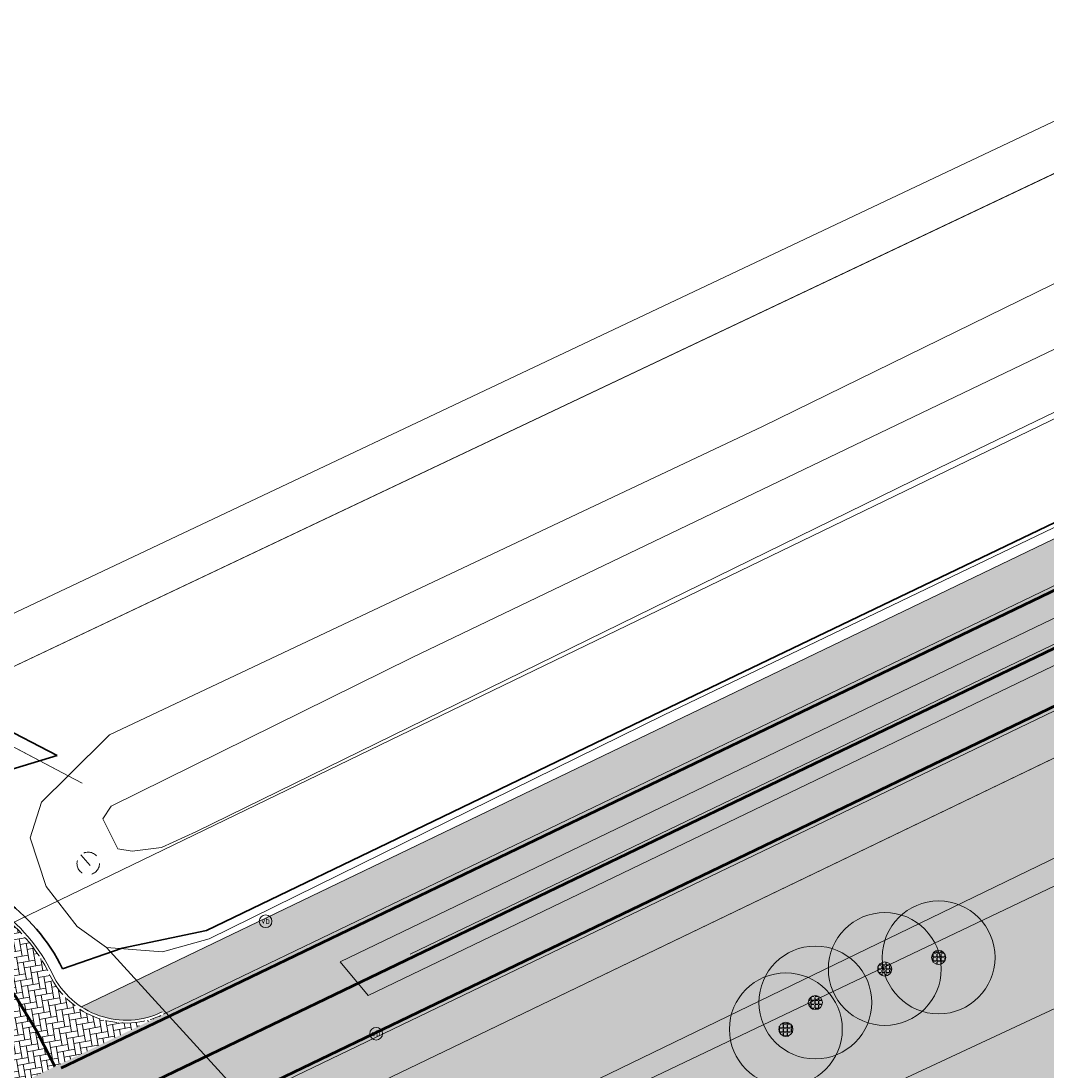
# Model space of a CAD drawing. Header units: metres. Extents: x 163628 to 167676, y 402708 to 405373.
# Tile 64 of 256: x 164494 to 164530, y 403439 to 403476. Entities that reach past the tile are written whole.
import ezdxf
from ezdxf.enums import TextEntityAlignment as Align

# ---------------------------------------------------------------- set-up
doc = ezdxf.new("R2010")
doc.units = ezdxf.units.M
for name, pattern in [('X-CA190022.004-UO-DWM_Snelfietsroute$0$1-2', [3, 0, -2, 1]), ('X-CA190022.004-UO-DWM_Snelfietsroute$0$2-1', [6, 2, -1, 2, -1]), ('X-CA190022.004-UO-DWM_Snelfietsroute$0$VH-OPSLUITBAND_100X200', [16, 8, -2, 4, -2]), ('X-CA190022.004-UO-DWM_Snelfietsroute$0$VW-270-30_STREEP', [3, 2.7, -0.3]), ('X-CA190022.004-UO-DWM_Snelfietsroute$0$VW-5050_STREEP', [1, 0.5, -0.5]), ('X-CA190022.004-UO-WHM_Putten en kolken combi$0$RI-HUISAANSLUITING', [4.3, 2.5, -1.8])]:
    doc.linetypes.add(name, pattern=pattern)
doc.layers.get('0').update_dxf_attribs({"lineweight": 25})
for name, color, linetype, lineweight, transparency in [('X-CA190022.004-UO-ARC_Arcering$0$N-GV-GR-GRAS-A-200 GRASMENGSEL M1', 62, 'Continuous', 18, 0.5), ('X-CA190022.004-UO-ARC_Arcering$0$N-WE-VH-VERHARDING-FIETSSTRAAT_ROOD ELEMENTENVERHARDING_BSS-A', 14, 'Continuous', 0, 0.5), ('X-CA190022.004-UO-ARC_Arcering$0$N-WE-VH-VERHARDING_ASFALT_ROOD-A', 232, 'Continuous', 0, 0.5)]:
    doc.layers.add(name, color=color, linetype=linetype, lineweight=lineweight, transparency=transparency)
for name, color, linetype, lineweight in [('X-CA190022.004-UO-BGT_Ondergrond$0$GE_201_SHDHek_Lijn_GEM', 253, 'X-CA190022.004-UO-BGT_Ondergrond$0$Hekwerk', 9), ('X-CA190022.004-UO-BGT_Ondergrond$0$GE_251_SPRTrein_as_Lijn_GEM', 253, 'Continuous', 9), ('X-CA190022.004-UO-BGT_Ondergrond$0$GE_367_OWGBerm_groenvoorziening_grasenk_GEM', 253, 'Continuous', 9), ('X-CA190022.004-UO-BGT_Ondergrond$0$GE_401_OTDErf_Vlak_GEM', 253, 'Continuous', 9), ('X-CA190022.004-UO-BGT_Ondergrond$0$GE_479_BTDGroenvoorziening_grasenkruida_GEM', 253, 'Continuous', 9), ('X-CA190022.004-UO-BGT_Ondergrond$0$GE_504_WTDWaterloop_sloot_Vlak_GEM', 253, 'Continuous', 9), ('X-CA190022.004-UO-BGT_Ondergrond$0$GE_523_WTDGreppel_drogesloot_Vlak_GEM', 253, 'Continuous', 9), ('X-CA190022.004-UO-BGT_Ondergrond$0$GE_541_OWTOever_slootkant_Vlak_GEM', 253, 'Continuous', 9), ('X-CA190022.004-UO-BGT_Ondergrond$0$GE_814_BRDVerkeersbord_Punt_GEM', 253, 'Continuous', 9), ('X-CA190022.004-UO-DWM_Beplanting$0$N-WE-GR-BEPLANTING_CULTUUR_BOSPLANTSOEN-A-500', 92, 'Continuous', 18), ('X-CA190022.004-UO-DWM_Beplanting$0$N-WE-GR-BEPLANTING_NATUUR_BOS-G', 90, 'Continuous', 18), ('X-CA190022.004-UO-DWM_Snelfietsroute$0$N-WE-GW-BERM-G', 90, 'Continuous', 18), ('X-CA190022.004-UO-DWM_Snelfietsroute$0$N-WE-VH-KANTOPSLUITING_ACHTERKANTBAND-G', 7, 'Continuous', 18), ('X-CA190022.004-UO-DWM_Snelfietsroute$0$N-WE-VH-KANTOPSLUITING_OPSLUITBAND_100X200-G', 7, 'X-CA190022.004-UO-DWM_Snelfietsroute$0$VH-OPSLUITBAND_100X200', 18), ('X-CA190022.004-UO-DWM_Snelfietsroute$0$N-WE-VH-KANTVERHARDING-G', 7, 'Continuous', 18), ('X-CA190022.004-UO-DWM_Snelfietsroute$0$N-WE-VW-MARKERING_DWARS_OVERSTEEK_KANALISATIESTREEP50_010-G', 7, 'X-CA190022.004-UO-DWM_Snelfietsroute$0$VW-5050_STREEP', 18), ('X-CA190022.004-UO-DWM_Snelfietsroute$0$N-WE-VW-MARKERING_LANGS_STREEP_12-G', 7, 'X-CA190022.004-UO-DWM_Snelfietsroute$0$1-2', 35), ('X-CA190022.004-UO-DWM_Snelfietsroute$0$N-WE-VW-MARKERING_LANGS_STREEP_21-G', 7, 'X-CA190022.004-UO-DWM_Snelfietsroute$0$2-1', 35), ('X-CA190022.004-UO-DWM_Snelfietsroute$0$N-WE-VW-MARKERING_LANGS_STREEP_27030_010-G', 7, 'X-CA190022.004-UO-DWM_Snelfietsroute$0$VW-270-30_STREEP', 18), ('X-CA190022.004-UO-DWM_Snelfietsroute$0$N-WE-VW-MARKERING_LANGS_STREEP_DOORGETROKKEN_010-G', 7, 'Continuous', 18), ('X-CA190022.004-UO-GZM_Werkgrens_v0.1$0$N-WE-KG-GRENS_SYSTEEMGRENS-G', 7, 'X-CA190022.004-UO-GZM_Werkgrens_v0.1$0$KG-OG', 35), ('X-CA190022.004-UO-KAD_Percelen$0$B-WE-KG-GRENS_PERCEEL-GV', 150, 'Continuous', 9), ('X-CA190022.004-UO-WHM_Putten en kolken combi$0$B-WE-RI-DUIKER-G', 253, 'X-CA190022.004-UO-WHM_Putten en kolken combi$0$RI-HUISAANSLUITING', 18)]:
    doc.layers.add(name, color=color, linetype=linetype, lineweight=lineweight)
doc.layers.add('X-CA190022.004-UO-DWM_Beplanting$0$B-WE-GR-BOOM-S AFKOMSTIG UIT DTM_v0.4', color=252, linetype='Continuous')
doc.layers.add('X-CA190022.004-UO-DWM_Beplanting$0$N-GV-GR-GRAS-A-200', color=7, linetype='Continuous')
doc.styles.add('X-CA190022.004-UO-BGT_Ondergrond$0$NLCS-ISO', font='NLCS-ISO.ttf')
doc.linetypes.add('X-CA190022.004-UO-BGT_Ondergrond$0$Hekwerk', pattern='A,5,-1.5,[2,dgnlstyle-Veghel.shx,S=0.007936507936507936,R=0,X=0,Y=0],-1.5', length=8)
doc.linetypes.add('X-CA190022.004-UO-GZM_Werkgrens_v0.1$0$KG-OG', pattern='A,5.5,-1.5,[2,NLCS.SHX,S=0.5,R=0,X=0,Y=0],-1.5', length=8.5)

# ---------------------------------------------------------------- blocks, each defined once
blk = doc.blocks.new('X-CA190022.004-UO-BGT_Ondergrond$0$SIE-WEG_PAAL_VERKEERSBORD-SO')
at = {"linetype": 'ByBlock', "lineweight": 18}
blk.add_circle((0, 0), 1.5, dxfattribs=at)
at = {"linetype": 'ByBlock', "lineweight": 18, "style": 'X-CA190022.004-UO-BGT_Ondergrond$0$NLCS-ISO'}
blk.add_text('vb', height=1.5, dxfattribs=at).set_placement((0, 0.1317113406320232), align=Align.MIDDLE_CENTER)
blk = doc.blocks.new('X-CA190022.004-UO-BGT_Ondergrond$0$IMGEOVerkeersbord')
at = {"xscale": 5, "yscale": 5, "zscale": 5}
blk.add_blockref('X-CA190022.004-UO-BGT_Ondergrond$0$SIE-WEG_PAAL_VERKEERSBORD-SO', (0, 0), dxfattribs=at)
blk = doc.blocks.new('X-CA190022.004-UO-WHM_Putten en kolken combi$0$B-SRI-PUT_BETON-SO')
at = {"flags": 128}
blk.add_lwpolyline([(-1.290005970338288, 1.528282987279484), (1.290089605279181, -1.528366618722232)], dxfattribs=at)
blk.add_circle((4.18174704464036e-05, -4.181572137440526e-05), 1.999999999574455)
blk = doc.blocks.new('X-CA190022.004-UO-DWM_Beplanting$0$SGR-BOOM_01-SO')
at = {"linetype": 'ByBlock', "lineweight": 18}
h = blk.add_hatch(color=0, dxfattribs=at)
h.dxf.hatch_style = 1
edge = h.paths.add_edge_path()
edge.add_arc((0, 0), 0.25, 0, 360)
at = {"color": 0, "linetype": 'ByBlock', "lineweight": 18}
for radius in [2, 0.25]:
    blk.add_circle((0, 0), radius, dxfattribs=at)
blk = doc.blocks.new('X-CA190022.004-UO-DWM_Beplanting$0$IMGEOBoom')
at = {"transparency": 33554457}
h = blk.add_hatch(color=256, dxfattribs=at)
h.dxf.hatch_style = 1
edge = h.paths.add_edge_path()
edge.add_arc((0, 0), 100, 0, 360)
edge = h.paths.add_edge_path(flags=17)
edge.add_arc((0, 0), 12.5, 0, 360)
h = blk.add_hatch()
h.set_pattern_fill('ANGLE', color=256)
h.set_pattern_definition([(0, (0, 0), (0, 6.985), [5.08, -1.905]), (90, (0, 0), (-6.985, 4.277078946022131e-16), [5.08, -1.905])])
edge = h.paths.add_edge_path(flags=17)
edge.add_arc((0, 0), 12.5, 0, 360)
at = {"layer": 'X-CA190022.004-UO-DWM_Beplanting$0$N-GV-GR-GRAS-A-200'}
h = blk.add_hatch(color=256, dxfattribs=at)
h.dxf.hatch_style = 1
edge = h.paths.add_edge_path(flags=17)
edge.add_arc((0, 0), 12.5, 0, 360)
at = {"xscale": 50, "yscale": 50, "zscale": 50}
blk.add_blockref('X-CA190022.004-UO-DWM_Beplanting$0$SGR-BOOM_01-SO', (0, 0), dxfattribs=at)

msp = doc.modelspace()

# ---------------------------------------------------------------- hatches: boundary and pattern name
at = {"layer": 'X-CA190022.004-UO-ARC_Arcering$0$N-GV-GR-GRAS-A-200 GRASMENGSEL M1'}
h = msp.add_hatch(dxfattribs=at)
h.set_pattern_fill('AGR-GRAS_02-SO', color=256, scale=0.1, pattern_type=2)
h.set_pattern_definition([(0, (0, 5000), (1, 1), [0.25, -0.75]), (0, (0.5499999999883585, 5000.599999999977), (1, 1), [0.25, -0.75]), (90, (0.1000000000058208, 5000.349999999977), (-1, 1), [0.25, -0.75]), (90, (0.5, 5000.700000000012), (-1, 1), [0.25, -0.75]), (45, (0.2000000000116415, 5000.700000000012), (0, 1.000000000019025), [0.25, -1.164213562]), (135, (0.5499999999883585, 5000), (-1.000000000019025, 0), [0.25, -1.164213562]), (26.56505119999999, (0.25, 5000.299999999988), (1.000000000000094, 4.000644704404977e-10), [0.25, -1.986067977]), (26.56505119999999, (0.7000000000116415, 5000.799999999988), (1.000000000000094, 4.000644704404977e-10), [0.25, -1.986067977]), (63.43494882, (0.7000000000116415, 5000), (5.099862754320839e-11, 1.000000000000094), [0.2499999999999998, -1.986067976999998]), (63.43494882, (0.25, 5000.450000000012), (5.099862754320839e-11, 1.000000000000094), [0.2499999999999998, -1.986067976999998]), (63.43494882, (0.6000000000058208, 5000.200000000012), (5.099862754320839e-11, 1.000000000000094), [0.2499999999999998, -1.986067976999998]), (116.5650512, (0, 5000.549999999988), (-4.000648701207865e-10, 1.000000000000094), [0.2499999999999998, -1.986067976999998]), (153.43494882, (0.2000000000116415, 5000.150000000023), (-1.000000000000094, 5.099898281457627e-11), [0.25, -1.986067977])])
h.paths.add_polyline_path([(164599.4477769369, 403489.171202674, -0.2096908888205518), (164621.1271427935, 403489.9339234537, 0.2085225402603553), (164639.5720025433, 403490.5563046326), (164638.9234094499, 403491.9088021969, -0.2087200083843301), (164621.6614316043, 403491.3356928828, 0.2094978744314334), (164598.7972482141, 403490.5227989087), (164495.7346418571, 403440.9457024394, 0.2673616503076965), (164498.6229905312, 403440.7572431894), (164498.6671474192, 403440.667520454)])
h = msp.add_hatch(dxfattribs=at)
h.set_pattern_fill('AGR-GRAS_02-SO', color=256, scale=0.1, pattern_type=2)
h.set_pattern_definition([(0, (0, 5000), (1, 1), [0.25, -0.75]), (0, (0.5499999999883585, 5000.599999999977), (1, 1), [0.25, -0.75]), (90, (0.1000000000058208, 5000.349999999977), (-1, 1), [0.25, -0.75]), (90, (0.5, 5000.700000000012), (-1, 1), [0.25, -0.75]), (45, (0.2000000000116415, 5000.700000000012), (0, 1.000000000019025), [0.25, -1.164213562]), (135, (0.5499999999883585, 5000), (-1.000000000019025, 0), [0.25, -1.164213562]), (26.56505119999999, (0.25, 5000.299999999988), (1.000000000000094, 4.000644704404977e-10), [0.25, -1.986067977]), (26.56505119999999, (0.7000000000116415, 5000.799999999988), (1.000000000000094, 4.000644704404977e-10), [0.25, -1.986067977]), (63.43494882, (0.7000000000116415, 5000), (5.099862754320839e-11, 1.000000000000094), [0.2499999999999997, -1.986067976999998]), (63.43494882, (0.25, 5000.450000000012), (5.099862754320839e-11, 1.000000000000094), [0.2499999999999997, -1.986067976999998]), (63.43494882, (0.6000000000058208, 5000.200000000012), (5.099862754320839e-11, 1.000000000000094), [0.2499999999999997, -1.986067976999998]), (116.5650512, (0, 5000.549999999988), (-4.000648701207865e-10, 1.000000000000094), [0.2499999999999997, -1.986067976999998]), (153.43494882, (0.2000000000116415, 5000.150000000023), (-1.000000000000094, 5.099898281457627e-11), [0.25, -1.986067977])])
edge = h.paths.add_edge_path()
edge.add_arc((164611.1568154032, 403464.8422401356), 21.50000000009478, 68.3293112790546, 115.7006320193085, ccw=False)
edge.add_arc((164629.6203846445, 403511.3083203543), 28.50000000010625, 248.3293112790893, 295.6200458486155)
edge.add_line((164641.9438200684, 403485.6104033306), (164641.3015951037, 403486.9496215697))
edge.add_arc((164629.6357839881, 403511.3970298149), 27.08813243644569, 248.3324958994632, 295.5095370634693, ccw=False)
edge.add_arc((164611.1568154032, 403464.8422401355), 23.00000000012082, 68.37151412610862, 115.7006320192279)
edge.add_line((164601.1824278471, 403485.5669016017), (164502.0995686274, 403437.8801956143))
edge.add_line((164502.0995686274, 403437.8801956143), (164502.1429355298, 403437.7900883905))
edge.add_arc((164503.4005756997, 403435.1769789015), 2.899999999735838, 115.7006320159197, 174.5422744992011)
edge.add_line((164500.5137224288, 403435.4528016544), (164601.8329313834, 403484.2152932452))
h = msp.add_hatch(dxfattribs=at)
h.set_pattern_fill('AGR-GRAS_02-SO', color=256, scale=0.1, pattern_type=2)
h.set_pattern_definition([(0, (0, 0), (1, 1), [0.25, -0.75]), (0, (0.5499999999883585, 0.5999999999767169), (1, 1), [0.25, -0.75]), (90, (0.1000000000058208, 0.3499999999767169), (-1, 1), [0.25, -0.75]), (90, (0.5, 0.7000000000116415), (-1, 1), [0.25, -0.75]), (45, (0.2000000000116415, 0.7000000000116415), (0, 1.000000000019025), [0.25, -1.164213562]), (135, (0.5499999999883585, 0), (-1.000000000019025, 0), [0.25, -1.164213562]), (26.56505119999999, (0.25, 0.2999999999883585), (1.000000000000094, 4.000644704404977e-10), [0.25, -1.986067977]), (26.56505119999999, (0.7000000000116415, 0.7999999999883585), (1.000000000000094, 4.000644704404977e-10), [0.25, -1.986067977]), (63.43494882, (0.7000000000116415, 0), (5.099862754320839e-11, 1.000000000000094), [0.2499999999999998, -1.986067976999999]), (63.43494882, (0.25, 0.4500000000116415), (5.099862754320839e-11, 1.000000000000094), [0.2499999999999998, -1.986067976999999]), (63.43494882, (0.6000000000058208, 0.2000000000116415), (5.099862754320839e-11, 1.000000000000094), [0.2499999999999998, -1.986067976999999]), (116.5650512, (0, 0.5499999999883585), (-4.000648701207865e-10, 1.000000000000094), [0.2499999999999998, -1.986067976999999]), (153.43494882, (0.2000000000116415, 0.1500000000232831), (-1.000000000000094, 5.099898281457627e-11), [0.25, -1.986067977])])
h.paths.add_polyline_path([(164569.76, 403456.18), (164575.93, 403459.42), (164592.13, 403469.02), (164595.0002634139, 403470.575598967), (164594.7620184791, 403471.0151889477), (164591.8833365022, 403469.4550273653), (164575.6861587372, 403459.8566998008), (164569.5354916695, 403456.6268519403), (164516.4612566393, 403431.1443814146), (164513.5363007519, 403429.8914003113), (164509.423673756, 403427.9177803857), (164507.564585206, 403427.0260143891, -0.1430565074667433), (164505.0887868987, 403426.7432775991, 0.01204293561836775), (164505.4309517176, 403426.1960350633, 0.1215526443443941), (164507.7699999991, 403426.5699999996), (164509.64, 403427.467), (164513.743, 403429.436), (164516.668, 403430.689)])
at = {"layer": 'X-CA190022.004-UO-ARC_Arcering$0$N-WE-VH-VERHARDING-FIETSSTRAAT_ROOD ELEMENTENVERHARDING_BSS-A'}
h = msp.add_hatch(dxfattribs=at)
h.set_pattern_fill('AVH-BSS_KEIFORMAAT_KEPER', color=256, scale=2, angle=100, pattern_type=2)
h.set_pattern_definition([(99.99999999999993, (-2.849091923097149, 3.12192847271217), (-0.243275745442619, 0.1703435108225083), [0.6299999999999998, -0.2099999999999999]), (9.999999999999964, (-3.262711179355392, 3.048996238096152), (-0.243275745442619, 0.1703435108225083), [0.6299999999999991, -0.2099999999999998])])
edge = h.paths.add_edge_path()
edge.add_arc((164494.7065936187, 403467.2322867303), 20.00000000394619, 219.9055815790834, 235.53344937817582, ccw=False)
edge.add_line((164479.3645404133, 403454.4017994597), (164478.7333764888, 403455.1565136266))
edge.add_line((164478.7333764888, 403455.1565136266), (164476.2800171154, 403453.1435232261))
edge.add_line((164476.2800171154, 403453.1435232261), (164476.6575496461, 403452.68340033))
edge.add_arc((164492.1190863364, 403465.3696481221), 19.99999999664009, 219.3690043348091, 235.5334493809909)
edge.add_line((164480.8005860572, 403448.8805137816), (164490.9323467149, 403441.9258530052))
edge.add_arc((164489.2345716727, 403439.4524828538), 2.999999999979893, -29.72207323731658, 55.53344937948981, ccw=False)
edge.add_arc((164489.2345716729, 403439.4524828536), 2.999999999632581, 298.6997213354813, 330.27792676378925, ccw=False)
edge.add_line((164490.6752293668, 403436.8210373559), (164498.6197163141, 403440.6446920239))
edge.add_arc((164497.3424407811, 403443.3592025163), 3.000000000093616, 205.7267649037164, 295.1986841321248, ccw=False)
edge.add_arc((164489.2345716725, 403439.4524828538), 6.000000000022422, 25.72676490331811, 55.53344937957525)
edge.add_line((164492.630121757, 403444.3992231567), (164483.3880933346, 403450.7431523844))
at = {"layer": 'X-CA190022.004-UO-ARC_Arcering$0$N-WE-VH-VERHARDING_ASFALT_ROOD-A'}
h = msp.add_hatch(color=256, dxfattribs=at)
h.dxf.hatch_style = 1
h.paths.add_polyline_path([(164621.1086011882, 403489.9412831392, 0.2094983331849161), (164599.4477517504, 403489.1711905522), (164498.6671976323, 403440.6674161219), (164490.6751630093, 403436.8210010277, -0.02616535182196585), (164490.3924341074, 403436.684928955), (164490.089852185, 403436.5393019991), (164489.7935083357, 403436.3966773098), (164493.0826311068, 403433.5405141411), (164493.7673718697, 403433.8700669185), (164502.0995686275, 403437.8801956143), (164601.1824278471, 403485.5669016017, -0.2096911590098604), (164619.6500572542, 403486.2166370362, 0.208643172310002), (164641.3015951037, 403486.9496215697), (164639.5720025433, 403490.5563046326, -0.2087479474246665)])
at = {"layer": 'X-CA190022.004-UO-DWM_Beplanting$0$N-WE-GR-BEPLANTING_CULTUUR_BOSPLANTSOEN-A-500', "ltscale": 0.01}
h = msp.add_hatch(dxfattribs=at)
h.set_pattern_fill('AGR-BOSPLANTSOEN', color=256, scale=0.5, pattern_type=2)
h.set_pattern_definition([(0, (0, 0), (0.5, 0.5), [0.6, -0.4]), (90, (0.2999999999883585, -0.2000000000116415), (-2, 1.224646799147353e-16), [0.4, -0.6]), (90, (0.7999999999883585, 0.2999999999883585), (-2, 1.224646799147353e-16), [0.4, -0.6]), (90, (1.299999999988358, -0.09999999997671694), (-2, 1.224646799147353e-16), [0.2, -0.8]), (90, (1.799999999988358, 0.4000000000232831), (-2, 1.224646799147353e-16), [0.2, -0.8])])
h.paths.add_polyline_path([(164569.5354916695, 403456.6268519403), (164575.6861587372, 403459.8566998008), (164591.8833365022, 403469.4550273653), (164594.7620184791, 403471.0151889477), (164592.7301161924, 403474.7642881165), (164590.5588497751, 403478.7892910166), (164506.7504675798, 403438.4539019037, 0.01126086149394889), (164502.7372540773, 403436.4098634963, 0.4013547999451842), (164502.1396339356, 403434.5686603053, -0.05495898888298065), (164503.5709637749, 403430.5183180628, 0.07635202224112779), (164505.0887872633, 403426.7432775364, 0.1430564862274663), (164507.564585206, 403427.0260143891), (164509.423673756, 403427.9177803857), (164513.5363007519, 403429.8914003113), (164516.4612566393, 403431.1443814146)])

# ---------------------------------------------------------------- linework, layer by layer
at = {"layer": 'X-CA190022.004-UO-BGT_Ondergrond$0$GE_201_SHDHek_Lijn_GEM'}
for p, q in [((164488.004, 403452.975), (164495.285, 403449.119)), ((164495.285, 403449.119), (164495.781, 403448.8560000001))]:
    msp.add_line(p, q, dxfattribs=at)
at = {"layer": 'X-CA190022.004-UO-BGT_Ondergrond$0$GE_251_SPRTrein_as_Lijn_GEM'}
for p, q in [((164504.922, 403442.526), (164589.918, 403483.431)), ((164505.925, 403441.332), (164590.572, 403482.071)), ((164507.405, 403442.8), (164580.272, 403477.895)), ((164504.922, 403442.526), (164505.925, 403441.332))]:
    msp.add_line(p, q, dxfattribs=at)
at = {"layer": 'X-CA190022.004-UO-BGT_Ondergrond$0$GE_367_OWGBerm_groenvoorziening_grasenk_GEM', "flags": 128}
msp.add_lwpolyline([(164453.106, 403493.369), (164488.004, 403452.975), (164495.285, 403449.119), (164494.344, 403448.187), (164493.938, 403446.928), (164494.512, 403445.201), (164495.603, 403443.783), (164496.644, 403443.037), (164505.761, 403433.039), (164505.901, 403432.4), (164507.126, 403430.884), (164508.284, 403430.692), (164509.941, 403431.278), (164513.965, 403433.277), (164537.446, 403444.229), (164569.522, 403459.744), (164581.242, 403466.331), (164592.676, 403472.187), (164631.326, 403490.472), (164640.44, 403494.868), (164662.351, 403505.436)], dxfattribs=at)
at = {"layer": 'X-CA190022.004-UO-BGT_Ondergrond$0$GE_401_OTDErf_Vlak_GEM', "flags": 128}
msp.add_lwpolyline([(164644.76, 403522.135), (164598.026, 403499.598), (164597.907, 403499.5400000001), (164559.867, 403481.087), (164519.897, 403461.496), (164496.748, 403450.567), (164495.285, 403449.119), (164488.004, 403452.975), (164453.106, 403493.369), (164446.912, 403500.197), (164442.328, 403505.8290000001), (164442.279, 403505.897), (164417.651, 403534.485)], dxfattribs=at)
at = {"layer": 'X-CA190022.004-UO-BGT_Ondergrond$0$GE_479_BTDGroenvoorziening_grasenkruida_GEM', "flags": 128}
msp.add_lwpolyline([(164661.155, 403508.745), (164638.92, 403498.02), (164629.806, 403493.624), (164631.326, 403490.472), (164592.676, 403472.187), (164593.082, 403473.391), (164592.609, 403473.511), (164591.238, 403473.656), (164588.258, 403473.0030000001), (164582.318, 403470.584), (164560.42, 403459.532), (164531.517, 403445.8290000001), (164507.277, 403434.2640000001), (164505.761, 403433.039), (164496.644, 403443.037), (164498.627, 403442.886), (164500.282, 403443.347), (164516.388, 403451.268), (164556.346, 403470.466), (164637.795, 403509.882), (164672.252, 403526.504)], dxfattribs=at)
at = {"layer": 'X-CA190022.004-UO-BGT_Ondergrond$0$GE_504_WTDWaterloop_sloot_Vlak_GEM', "flags": 128}
msp.add_lwpolyline([(164678.426, 403533.1280000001), (164644.871, 403517.187), (164587.245, 403489.6280000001), (164555.789, 403474.342), (164525.812, 403459.868), (164499.837, 403447.15), (164498.596, 403446.585), (164497.552, 403446.453), (164497.046, 403446.537), (164496.522, 403447.593), (164496.813, 403448.046), (164507.457, 403453.306), (164615.872, 403505.365), (164674.068, 403533.44)], dxfattribs=at)
at = {"layer": 'X-CA190022.004-UO-BGT_Ondergrond$0$GE_523_WTDGreppel_drogesloot_Vlak_GEM', "flags": 128}
msp.add_lwpolyline([(164569.522, 403459.744), (164537.446, 403444.229), (164513.965, 403433.277), (164509.941, 403431.278), (164508.284, 403430.692), (164507.126, 403430.884), (164505.901, 403432.4), (164505.761, 403433.039), (164507.277, 403434.2640000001), (164531.517, 403445.8290000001), (164560.42, 403459.532), (164582.318, 403470.584), (164588.258, 403473.0030000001), (164591.238, 403473.656), (164592.609, 403473.511), (164593.082, 403473.391), (164592.676, 403472.187), (164581.242, 403466.331), (164569.522, 403459.744)], dxfattribs=at)
at = {"layer": 'X-CA190022.004-UO-BGT_Ondergrond$0$GE_541_OWTOever_slootkant_Vlak_GEM', "flags": 128}
for points in [[(164516.388, 403451.268), (164500.282, 403443.347), (164498.627, 403442.886), (164496.644, 403443.037), (164495.603, 403443.783), (164494.512, 403445.201), (164493.938, 403446.928), (164494.344, 403448.187), (164495.285, 403449.119), (164496.748, 403450.567), (164519.897, 403461.496), (164559.867, 403481.087), (164597.907, 403499.5400000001), (164598.026, 403499.598), (164644.76, 403522.135), (164649.727, 403524.45), (164655.322, 403527.058), (164681.914, 403539.451)], [(164496.522, 403447.593), (164496.813, 403448.046), (164507.457, 403453.306), (164615.872, 403505.365), (164674.068, 403533.44)], [(164678.426, 403533.1280000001), (164644.871, 403517.187), (164587.245, 403489.6280000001), (164555.789, 403474.342), (164525.812, 403459.868), (164499.837, 403447.15), (164498.596, 403446.585), (164497.552, 403446.453), (164497.046, 403446.537), (164496.522, 403447.593)], [(164672.252, 403526.504), (164637.795, 403509.882), (164556.346, 403470.466), (164516.388, 403451.268)]]:
    msp.add_lwpolyline(points, dxfattribs=at)
at = {"layer": 'X-CA190022.004-UO-DWM_Beplanting$0$N-WE-GR-BEPLANTING_NATUUR_BOS-G'}
msp.add_lwpolyline([(164569.5354916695, 403456.6268519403), (164575.6861587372, 403459.8566998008), (164591.8833365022, 403469.4550273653), (164594.7620184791, 403471.0151889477), (164592.7301161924, 403474.7642881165), (164590.5588497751, 403478.7892910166), (164506.7504675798, 403438.4539019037, 0.01126086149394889), (164502.7372540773, 403436.4098634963, 0.4013547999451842), (164502.1396339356, 403434.5686603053, -0.05495898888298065), (164503.5709637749, 403430.5183180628, 0.07635202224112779), (164505.0887872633, 403426.7432775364, 0.1430564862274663), (164507.564585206, 403427.0260143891), (164509.423673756, 403427.9177803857), (164513.5363007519, 403429.8914003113), (164516.4612566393, 403431.1443814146), (164569.5354916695, 403456.6268519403)], format="xyb", close=True, dxfattribs=at)
at = {"layer": 'X-CA190022.004-UO-DWM_Snelfietsroute$0$N-WE-GW-BERM-G', "flags": 128}
for points in [[(164495.7565418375, 403440.9312559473), (164598.7972482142, 403490.5227989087, -0.2096911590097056), (164621.6810498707, 403491.3279058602, 0.2084649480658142), (164638.9234094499, 403491.9088021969)], [(164508.7284291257, 403421.9763283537), (164506.0961804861, 403425.2745619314, -0.1098955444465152), (164503.5709637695, 403430.5183180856, 0.05472478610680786), (164502.147580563, 403434.5521686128), (164502.1390745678, 403434.5698422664, -0.4010818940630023), (164502.7372540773, 403436.4098634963, -0.01126086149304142), (164506.7504675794, 403438.4539019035), (164601.8329313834, 403484.2152932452, -0.2096911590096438), (164619.0961501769, 403484.8226546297, 0.2093240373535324), (164641.9438137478, 403485.6104002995)]]:
    msp.add_lwpolyline(points, format="xyb", dxfattribs=at)
at = {"layer": 'X-CA190022.004-UO-DWM_Snelfietsroute$0$N-WE-VH-KANTOPSLUITING_ACHTERKANTBAND-G', "flags": 128}
msp.add_lwpolyline([(164478.8100867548, 403455.220666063), (164479.4412506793, 403454.465951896, 0.06829532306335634), (164483.444685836, 403450.8255980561), (164492.6867142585, 403444.4816688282, -0.130794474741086), (164494.7299051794, 403442.1003706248, 0.4166554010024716), (164498.6229905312, 403440.7572431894, 0.4166554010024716)], format="xyb", dxfattribs=at)
at = {"layer": 'X-CA190022.004-UO-DWM_Snelfietsroute$0$N-WE-VH-KANTOPSLUITING_OPSLUITBAND_100X200-G', "ltscale": 0.1, "flags": 128}
msp.add_lwpolyline([(164478.7333764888, 403455.1565136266), (164479.3645404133, 403454.4017994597, 0.06829532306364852), (164483.3880933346, 403450.7431523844), (164492.6301217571, 403444.3992231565, -0.130794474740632), (164494.6398177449, 403442.0569626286, 0.4166554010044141), (164498.6671474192, 403440.667520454)], format="xyb", dxfattribs=at)
at = {"layer": 'X-CA190022.004-UO-DWM_Snelfietsroute$0$N-WE-VH-KANTVERHARDING-G', "flags": 128}
for points in [[(164498.6671976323, 403440.6674161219), (164599.4477517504, 403489.1711905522, -0.2096911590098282), (164621.1271427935, 403489.9339234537, 0.2085287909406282), (164639.5725019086, 403490.5565427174)], [(164502.0995380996, 403437.8801809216), (164601.1824278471, 403485.5669016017, -0.2096911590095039), (164619.6500572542, 403486.2166370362, 0.2086431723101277), (164641.3015951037, 403486.9496215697)]]:
    msp.add_lwpolyline(points, format="xyb", dxfattribs=at)
at = {"layer": 'X-CA190022.004-UO-DWM_Snelfietsroute$0$N-WE-VW-MARKERING_DWARS_OVERSTEEK_KANALISATIESTREEP50_010-G', "const_width": 0.1, "flags": 128}
for points in [[(164495.034068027, 403438.7613288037), (164498.9636254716, 403440.6436129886)], [(164491.6126124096, 403435.0525998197), (164501.2322305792, 403439.6823400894)]]:
    msp.add_lwpolyline(points, dxfattribs=at)
at = {"layer": 'X-CA190022.004-UO-DWM_Snelfietsroute$0$N-WE-VW-MARKERING_LANGS_STREEP_12-G', "linetype": 'X-CA190022.004-UO-DWM_Snelfietsroute$0$1-2', "const_width": 0.1, "flags": 128}
msp.add_lwpolyline([(164512.7755120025, 403445.2379030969), (164591.3043674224, 403483.0323558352)], dxfattribs=at)
at = {"layer": 'X-CA190022.004-UO-DWM_Snelfietsroute$0$N-WE-VW-MARKERING_LANGS_STREEP_21-G', "const_width": 0.1, "flags": 128}
msp.add_lwpolyline([(164501.2322305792, 403439.6823400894), (164513.8472419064, 403445.7537064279)], dxfattribs=at)
at = {"layer": 'X-CA190022.004-UO-DWM_Snelfietsroute$0$N-WE-VW-MARKERING_LANGS_STREEP_27030_010-G', "const_width": 0.1, "flags": 128}
msp.add_lwpolyline([(164494.817102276, 403438.8145067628, 0.05620386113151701), (164492.6225844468, 403442.4141326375), (164492.3676473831, 403442.6826278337), (164492.0915009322, 403442.9292565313), (164491.7960144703, 403443.1523491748), (164491.5875422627, 403443.2954924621), (164484.7683158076, 403447.9763577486)], format="xyb", dxfattribs=at)
at = {"layer": 'X-CA190022.004-UO-DWM_Snelfietsroute$0$N-WE-VW-MARKERING_LANGS_STREEP_DOORGETROKKEN_010-G', "const_width": 0.1, "flags": 128}
for points in [[(164498.7322479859, 403440.5322552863), (164599.5128021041, 403489.0360297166, -0.209691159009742), (164621.0717520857, 403489.794525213, 0.208534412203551), (164639.6374122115, 403490.4213145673)], [(164502.034487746, 403438.0153417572), (164601.1173774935, 403485.7020624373, -0.2096911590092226), (164619.7054479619, 403486.3560352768, 0.2086586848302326), (164641.238513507, 403487.0857275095)]]:
    msp.add_lwpolyline(points, format="xyb", dxfattribs=at)
at = {"layer": 'X-CA190022.004-UO-GZM_Werkgrens_v0.1$0$N-WE-KG-GRENS_SYSTEEMGRENS-G', "ltscale": 0.2, "flags": 128}
msp.add_lwpolyline([(164202.4471839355, 403276.2612616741, -0.007014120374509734), (164204.6842424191, 403278.1944806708), (164207.7316017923, 403280.6309342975), (164216.350955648, 403287.4712219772), (164219.0035534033, 403289.434108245), (164219.3746627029, 403289.7286192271), (164237.1836765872, 403303.1852059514), (164244.5865004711, 403308.605291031), (164248.7299054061, 403311.6378046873), (164253.9774847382, 403315.3666892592), (164261.1754745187, 403320.480446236), (164269.6822113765, 403326.3244647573), (164277.4779943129, 403331.5382684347), (164300.138869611, 403346.1530355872), (164322.9639978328, 403359.9259594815), (164334.0727303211, 403366.2923093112), (164351.6652632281, 403375.7974689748), (164373.7421382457, 403387.5498352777), (164399.9497431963, 403400.4638723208), (164429.2801321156, 403414.7433017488), (164430.1235736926, 403415.1409833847), (164430.9478262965, 403415.506283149), (164431.7770699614, 403415.8458020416), (164432.615246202, 403416.1613381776), (164433.4616619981, 403416.4526584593), (164434.3156183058, 403416.7195497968), (164435.1764106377, 403416.9618192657), (164436.0433296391, 403417.1792942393), (164436.3055164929, 403417.2587681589, -0.09982065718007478), (164451.9815185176, 403417.1790174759, 0.1310872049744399), (164471.5299883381, 403420.9480569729), (164482.532673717, 403426.2434413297), (164490.6930660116, 403418.7998493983), (164492.5861501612, 403419.7065134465), (164495.4035730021, 403416.5299918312, -0.01010042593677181), (164498.0738503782, 403413.5363083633), (164499.3853029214, 403412.0048366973), (164502.2759065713, 403408.6525450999), (164509.274412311, 403412.9480533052), (164511.7682141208, 403416.4610208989), (164509.1861236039, 403420.2014103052, -0.1750361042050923), (164509.3210798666, 403422.1351258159, -0.1801291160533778), (164510.5166693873, 403423.4312866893), (164518.8245311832, 403427.3151248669), (164545.0302416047, 403439.9269191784), (164571.6953268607, 403452.7535489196), (164577.9552917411, 403456.0641072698), (164591.4716804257, 403464.141949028), (164595.4462846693, 403466.1591353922), (164599.4311747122, 403468.181541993), (164600.8539115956, 403468.8630628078), (164605.9399590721, 403471.2415379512), (164622.0164705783, 403477.7583811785), (164627.272938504, 403479.8886915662), (164631.9472826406, 403481.9048786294), (164633.2674407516, 403482.5385622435, 0.08477773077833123), (164642.6089981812, 403485.3796505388), (164759.3320802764, 403541.3864717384), (164770.9742443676, 403544.8150730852), (164773.2724307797, 403545.3968587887), (164787.8865800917, 403542.289629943), (164789.8994408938, 403542.3802139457), (164793.2522167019, 403543.0482871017), (164800.2402211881, 403546.8141014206), (164803.6710322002, 403549.3659814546), (164804.7740494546, 403550.3596960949), (164806.982937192, 403547.3873851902), (164807.9070396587, 403546.1989325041), (164811.8704722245, 403549.2807697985), (164810.9532731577, 403550.4603442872), (164809.5116547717, 403552.4057701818), (164808.342669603, 403553.5746866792), (164810.0239640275, 403555.0893745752), (164807.82693957, 403558.0124714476), (164809.8344029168, 403559.5158162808, 0.08719858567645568), (164816.7069141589, 403566.8332066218, -0.1361886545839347), (164825.1509550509, 403574.2389801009), (164897.951587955, 403609.3404576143), (164931.0926747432, 403625.3204994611), (165054.7836542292, 403684.9604895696), (165123.1554235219, 403717.9264497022), (165148.5663854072, 403730.0329638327), (165175.6541256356, 403740.4784873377), (165188.1464371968, 403744.8235939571), (165187.6324323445, 403748.0918636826), (165185.2580450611, 403754.9315992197), (165180.037890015, 403753.6894865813, 0.02784581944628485), (165177.0513383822, 403752.4655620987), (165119.6977294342, 403725.1406508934), (165051.3091062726, 403692.1665645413), (164927.6180512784, 403632.5265380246), (164894.4771003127, 403616.5465616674), (164821.6764674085, 403581.445084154, 0.1361886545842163), (164810.015649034, 403571.2180636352, -0.08719858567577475), (164805.0390029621, 403565.919263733), (164803.0203514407, 403564.4075403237), (164799.415410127, 403569.2038422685), (164798.6149812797, 403568.6044188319), (164797.8152444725, 403568.0055136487), (164797.2158194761, 403568.8059445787), (164793.3705278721, 403565.9262908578), (164793.9699528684, 403565.1258599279), (164792.3761302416, 403563.932281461), (164795.8845084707, 403559.0636660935, -0.2015476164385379), (164780.0971775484, 403554.0570161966, 0.07565561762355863), (164771.1691888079, 403553.9823458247, -0.009754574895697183), (164764.0749090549, 403552.5358596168), (164754.2863395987, 403547.7986438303), (164747.4743492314, 403544.6063578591), (164708.340445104, 403525.5831572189), (164686.2179063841, 403515.3649846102), (164675.1479613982, 403509.8647663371), (164663.5244613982, 403504.2582663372), (164644.326586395, 403495.0707073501), (164639.4929121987, 403492.7230557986), (164638.2008723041, 403492.1265410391, -0.2018182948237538), (164621.8461223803, 403491.8003317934, 0.2094978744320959), (164598.5804137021, 403490.9733350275), (164556.1572466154, 403470.5661522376), (164536.2994594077, 403461.0079530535), (164516.3183906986, 403451.407959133), (164508.2317351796, 403447.5121291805), (164500.1867564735, 403443.6421835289), (164497.2033634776, 403443.0084814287), (164495.0902549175, 403442.27400261, 0.1307944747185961), (164492.913084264, 403444.8114515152), (164488.4347408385, 403447.8854838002), (164494.8986629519, 403449.8350294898), (164490.3149407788, 403452.2328764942), (164484.4843242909, 403450.5971355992, -0.07642678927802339), (164479.7480917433, 403454.7225616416), (164478.7991556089, 403455.8572518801), (164474.9179570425, 403452.9617439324), (164457.3434499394, 403473.5656706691), (164451.2568614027, 403468.374000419), (164465.5190818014, 403451.6533184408, -0.484296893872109), (164464.8169442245, 403448.1132255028), (164461.4164168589, 403446.3937776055), (164463.8934237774, 403441.7698684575), (164464.9162194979, 403439.6136052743), (164433.0167582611, 403424.6830765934, 0.0516595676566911), (164425.3001219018, 403421.7033575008), (164396.430770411, 403407.6483830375), (164370.0935852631, 403394.670494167), (164347.8842103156, 403382.8475930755), (164330.1818090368, 403373.2830720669), (164318.9080065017, 403366.8221215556), (164295.9033911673, 403352.9408932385), (164273.0860170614, 403338.2251946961), (164265.1933658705, 403332.9466057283), (164256.5935764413, 403327.0386612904), (164249.3435457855, 403321.8879322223), (164244.0502837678, 403318.1265859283), (164239.8604985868, 403315.0601269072), (164232.4089702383, 403309.6043821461), (164214.4760118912, 403296.0541423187), (164201.2887743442, 403285.5887988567, 0.01213108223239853), (164197.4136132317, 403282.3572203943)], format="xyb", close=True, dxfattribs=at)
at = {"layer": 'X-CA190022.004-UO-KAD_Percelen$0$B-WE-KG-GRENS_PERCEEL-GV', "flags": 128}
for points in [[(164595.838, 403501.354), (164555.326, 403482.367), (164489.137, 403451.001), (164492.811, 403446.689), (164487.569, 403444.164), (164476.902, 403439.143), (164474.656, 403438.052), (164469.708, 403435.65), (164459.04, 403430.474), (164460.276, 403427.915), (164478.654, 403436.809), (164549.795, 403471.239), (164610.094, 403500.047), (164740.684, 403562.794), (164887.38, 403633.726), (164885.502, 403637.729), (164830.972, 403611.838), (164787.129, 403591.173), (164774.865, 403585.072), (164771.579, 403589.482), (164763.848, 403582.954), (164722.665, 403561.134), (164654.869, 403529.019)], [(164460.276, 403427.915), (164466.349, 403415.367), (164487.883, 403425.722), (164496.111, 403429.679), (164555.855, 403458.619), (164593.206, 403476.41), (164588.97, 403485.217), (164612.074, 403496.328), (164616.314, 403487.512), (164746.772, 403550.188), (164893.326, 403621.049), (164887.38, 403633.726), (164740.684, 403562.794), (164610.094, 403500.047), (164549.795, 403471.239), (164478.654, 403436.809)], [(164468.748, 403410.406), (164486.08, 403417.995), (164492.111, 403420.636), (164493.855, 403418.592), (164495.298, 403416.903), (164503.089, 403421.185), (164615.905, 403478.304), (164662.782, 403501.158), (164772.136, 403553.829), (164770.057, 403555.749), (164790.783, 403565.26), (164789.551, 403566.923), (164799.538, 403571.715), (164894.973, 403617.537), (164893.326, 403621.049), (164746.772, 403550.188), (164616.314, 403487.512), (164616.456, 403487.216), (164593.352, 403476.106), (164593.206, 403476.41), (164555.855, 403458.619), (164496.111, 403429.679), (164487.883, 403425.722), (164466.349, 403415.367)], [(164509.715, 403537.447), (164450.199, 403496.696), (164487.991, 403452.346), (164524.012, 403469.383), (164554.233, 403483.687), (164552.161, 403486.189)], [(164489.137, 403451.001), (164555.326, 403482.367), (164554.233, 403483.687), (164524.012, 403469.383), (164487.991, 403452.346)]]:
    msp.add_lwpolyline(points, close=True, dxfattribs=at)

# ---------------------------------------------------------------- block references
at = {"layer": 'X-CA190022.004-UO-BGT_Ondergrond$0$GE_814_BRDVerkeersbord_Punt_GEM', "xscale": 0.03, "yscale": 0.03, "zscale": 0.02}
for p in [(164502.283, 403443.966), (164506.203, 403439.98)]:
    msp.add_blockref('X-CA190022.004-UO-BGT_Ondergrond$0$IMGEOVerkeersbord', p, dxfattribs=at)
at = {"layer": 'X-CA190022.004-UO-DWM_Beplanting$0$B-WE-GR-BOOM-S AFKOMSTIG UIT DTM_v0.4', "linetype": 'ByBlock', "lineweight": -2, "xscale": 0.02, "yscale": 0.02, "zscale": 0.02}
for p in [(164526.136, 403442.684, 9.323), (164524.227, 403442.275, 9.397), (164521.767, 403441.086, 9.451), (164520.722, 403440.137, 9.314)]:
    msp.add_blockref('X-CA190022.004-UO-DWM_Beplanting$0$IMGEOBoom', p, dxfattribs=at)
at = {"layer": 'X-CA190022.004-UO-WHM_Putten en kolken combi$0$B-WE-RI-DUIKER-G', "xscale": 0.2, "yscale": 0.2, "zscale": 0.2}
msp.add_blockref('X-CA190022.004-UO-WHM_Putten en kolken combi$0$B-SRI-PUT_BETON-SO', (164496, 403446.016), dxfattribs=at)

doc.saveas('drawing.dxf')
